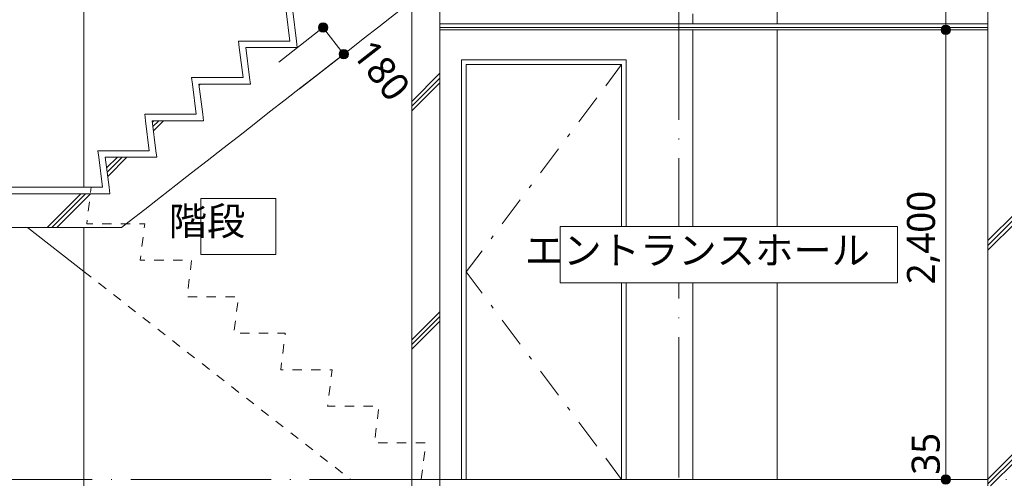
# Model space of a CAD drawing. Header units: millimetres. Extents: x 0 to 841, y 0 to 1188.
# Tile 7 of 98: x 145 to 251, y 214 to 263. Entities that reach past the tile are written whole.
import ezdxf
from ezdxf.xclip import XClip

# ---------------------------------------------------------------- set-up
doc = ezdxf.new("R2010")
doc.units = ezdxf.units.MM
doc.header["$MEASUREMENT"] = 0
doc.header["$XCLIPFRAME"] = 0
for name, pattern in [('Wipeout_Contour', [1000, 0, -1000]), ('通り芯', [19, 15, -2, 0, -2]), ('ＪＷ点線１', [2, 1, -1])]:
    doc.linetypes.add(name, pattern=pattern)
for name, color, linetype in [('壁-躯体', 7, 'Continuous'), ('天井', 7, 'Continuous'), ('室名.★', 7, 'Continuous'), ('寸法', 7, 'Continuous'), ('床', 7, 'Continuous'), ('階段', 7, 'Continuous')]:
    doc.layers.add(name, color=color, linetype=linetype)
for name, color, linetype, lineweight, true_color in [('壁-躯体_ペン_番号__169', 253, 'Continuous', 5, 0xaaaaaa), ('壁-躯体_ペン_番号__63', 251, 'Continuous', 5, 0x6a6a6a), ('壁-躯体_ペン_番号__85', 251, 'Continuous', 5, 0x6a6a6a), ('壁-躯体_ペン_番号__87', 251, 'Continuous', 5, 0x6a6a6a), ('天井_ペン_番号__161', 251, 'Continuous', 5, 0x6a6a6a), ('室名.★_ペン_番号__85', 251, 'Continuous', 5, 0x6a6a6a), ('寸法_ペン_番号__85', 251, 'Continuous', 5, 0x6a6a6a), ('柱_ペン_番号__88', 251, 'Continuous', 5, 0x6a6a6a), ('階段_ペン_番号__169', 253, 'Continuous', 5, 0xaaaaaa), ('階段_ペン_番号__91', 251, 'Continuous', 5, 0x6a6a6a)]:
    doc.layers.add(name, color=color, linetype=linetype, lineweight=lineweight, true_color=true_color)
for name, color, linetype, lineweight in [('壁-躯体_ペン_番号__27', 7, 'Continuous', 15), ('天井_ペン_番号__141', 7, 'Continuous', 15), ('室名.★_ペン_番号__46', 7, 'Continuous', 13), ('寸法_ペン_番号__45', 7, 'Continuous', 13), ('寸法_ペン_番号__46', 7, 'Continuous', 13), ('床_ペン_番号__141', 7, 'Continuous', 15), ('線_ペン_番号__41', 7, 'Continuous', 13), ('通り芯_ペン_番号__139', 8, 'Continuous', 5), ('階段_ペン_番号__21', 7, 'Continuous', 15), ('階段_ペン_番号__31', 7, 'Continuous', 15)]:
    doc.layers.add(name, color=color, linetype=linetype, lineweight=lineweight)
doc.styles.add('GENERATED_STYLE_1', font='meiryo.ttc')
pattern_1 = [(45, (121.78, 213.639), (-12.728, 12.728), []), (45, (121.525, 213.894), (-12.728, 12.728), []), (45, (121.27, 214.148), (-12.728, 12.728), [])]

# ---------------------------------------------------------------- blocks, each defined once
blk = doc.blocks.new('図面_7_7', base_point=(216.78, 313.24))
at = {"layer": '壁-躯体_ペン_番号__63', "color": 251, "linetype": 'Continuous', "lineweight": 5, "true_color": 0x6a6a6a}
for p, q in [((207.98, 256.37), (209.68, 258.64)), ((205.1, 252.53), (207.02, 255.09)), ((203.9, 250.92), (204.14, 251.24)), ((195.74, 240.04), (195.98, 240.36)), ((193.08, 236.49), (194.78, 238.76)), ((193.08, 236.49), (194.78, 234.22)), ((195.74, 232.94), (195.98, 232.62)), ((196.94, 231.34), (198.86, 228.77)), ((199.82, 227.49), (200.06, 227.17)), ((201.02, 225.89), (202.94, 223.33)), ((203.9, 222.05), (204.14, 221.73)), ((205.1, 220.45), (207.02, 217.89))]:
    blk.add_line(p, q, dxfattribs=at)
at = {"layer": '寸法_ペン_番号__46', "color": 7, "linetype": 'Continuous', "lineweight": 13, "char_height": 3, "attachment_point": 7, "rotation": 90, "style": 'GENERATED_STYLE_1'}
for s, insert, width in [('\\A1;{\\pql;\\fMeiryo|b0|i0|c128|p0;\\W1.000000;2,400}', (243.68, 235.16), 11.334), ('\\A1;{\\pql;\\fMeiryo|b0|i0|c128|p0;\\W1.000000;35}', (243.68, 214.84), 4.9688)]:
    blk.add_mtext(s, dxfattribs=dict(at, insert=insert, width=width))
at = {"color": 254, "linetype": 'Wipeout_Contour', "lineweight": 0, "ltscale": 1550.412188}
blk.add_wipeout([(187.28, 265.4), (187.28, 213.64), (190.28, 213.64), (190.28, 267.74), (188.78, 266.57)], dxfattribs=at).dxf.layer = '壁-躯体'
at = {"color": 254, "linetype": 'Wipeout_Contour', "lineweight": 0, "ltscale": 1128.992458}
blk.add_wipeout([(123.28, 244.84), (155.06, 244.84), (154.97, 245.54), (123.28, 245.54)], dxfattribs=at).dxf.layer = '階段'
at = {"layer": '壁-躯体_ペン_番号__169', "linetype": 'Continuous', "lineweight": 5, "true_color": 0xaaaaaa}
h = blk.add_hatch(dxfattribs=at)
h.set_pattern_fill('コンクリート_構造2_0007', color=253, style=0, pattern_type=2)
h.set_pattern_definition(pattern_1)
h.paths.add_polyline_path([(187.28, 265.4), (187.28, 213.64), (190.28, 213.64), (190.28, 267.74), (188.78, 266.57)])
at = {"layer": '壁-躯体_ペン_番号__87', "color": 251, "linetype": 'Continuous', "lineweight": 5, "true_color": 0x6a6a6a}
blk.add_line((152.28, 245.54), (152.28, 276.04), dxfattribs=at)
at = {"color": 254, "linetype": 'Wipeout_Contour', "lineweight": 0, "ltscale": 1165.668812}
blk.add_wipeout([(153.87, 248.74), (154.27, 245.54), (154.97, 245.54), (154.57, 248.74)], dxfattribs=at).dxf.layer = '階段'
at = {"color": 254, "linetype": 'Wipeout_Contour', "lineweight": 0, "ltscale": 1186.160842}
blk.add_wipeout([(219.28, 214.34), (190.28, 214.34), (190.28, 214.14), (219.28, 214.14)], dxfattribs=at).dxf.layer = '床'
at = {"color": 254, "linetype": 'Wipeout_Contour', "lineweight": 0, "ltscale": 1177.624167}
blk.add_wipeout([(160.06, 248.74), (159.97, 249.44), (153.78, 249.44), (153.87, 248.74)], dxfattribs=at).dxf.layer = '階段'
at = {"layer": '壁-躯体_ペン_番号__27', "color": 7, "linetype": 'Continuous', "lineweight": 15, "flags": 128}
blk.add_lwpolyline([(190.28, 214.34), (190.28, 214.14), (190.28, 213.64)], dxfattribs=at)
at = {"layer": '壁-躯体_ペン_番号__63', "color": 251, "linetype": 'Continuous', "lineweight": 5, "true_color": 0x6a6a6a}
for p, q in [((209.68, 214.34), (209.68, 258.64)), ((210.18, 259.14), (210.18, 214.34)), ((207.98, 216.61), (209.68, 214.34))]:
    blk.add_line(p, q, dxfattribs=at)
at = {"layer": '線_ペン_番号__41', "color": 7, "linetype": 'ＪＷ点線１', "lineweight": 13, "flags": 128}
blk.add_lwpolyline([(152.28, 236.54), (180.75, 214.34), (190.28, 214.34)], dxfattribs=at)
at = {"color": 254, "linetype": 'Wipeout_Contour', "lineweight": 0, "ltscale": 1269.711746}
blk.add_wipeout([(248.78, 214.34), (219.28, 214.34), (219.28, 214.14), (248.78, 214.14)], dxfattribs=at).dxf.layer = '床'
at = {"color": 254, "linetype": 'Wipeout_Contour', "lineweight": 0, "ltscale": 1189.52831}
blk.add_wipeout([(158.87, 252.64), (159.27, 249.44), (159.97, 249.44), (159.57, 252.64)], dxfattribs=at).dxf.layer = '階段'
at = {"layer": '寸法', "linetype": 'Continuous', "lineweight": 0, "true_color": 0x000000}
blk.add_hatch(color=18, dxfattribs=at).paths.add_polyline_path([(243.78, 214.34), (243.82, 214.15), (243.93, 213.99), (244.09, 213.88), (244.28, 213.84), (244.47, 213.88), (244.63, 213.99), (244.74, 214.15), (244.78, 214.34), (244.74, 214.53), (244.63, 214.69), (244.47, 214.8), (244.28, 214.84), (244.09, 214.8), (243.93, 214.69), (243.82, 214.53)])
at = {"layer": '寸法_ペン_番号__45', "color": 7, "linetype": 'Continuous', "lineweight": 13}
blk.add_circle((244.28, 214.34), 0.5, dxfattribs=at)
at = {"layer": '寸法_ペン_番号__85', "color": 251, "linetype": 'Continuous', "lineweight": 5, "true_color": 0x6a6a6a}
blk.add_line((244.28, 214.34), (244.28, 214.14), dxfattribs=at)
at = {"color": 254, "linetype": 'Wipeout_Contour', "lineweight": 0, "ltscale": 1397.942805}
blk.add_wipeout([(248.78, 213.64), (251.78, 213.64), (251.78, 272.44), (248.78, 272.44)], dxfattribs=at).dxf.layer = '壁-躯体'
at = {"color": 254, "linetype": 'Wipeout_Contour', "lineweight": 0, "ltscale": 1201.513401}
blk.add_wipeout([(165.06, 252.64), (164.97, 253.34), (158.78, 253.34), (158.87, 252.64)], dxfattribs=at).dxf.layer = '階段'
at = {"layer": '壁-躯体_ペン_番号__169', "linetype": 'Continuous', "lineweight": 5, "true_color": 0xaaaaaa}
h = blk.add_hatch(dxfattribs=at)
h.set_pattern_fill('コンクリート_構造2_0007', color=253, style=0, pattern_type=2)
h.set_pattern_definition(pattern_1)
h.paths.add_polyline_path([(248.78, 213.64), (251.78, 213.64), (251.78, 272.44), (248.78, 272.44)])
at = {"layer": '壁-躯体_ペン_番号__27', "color": 7, "linetype": 'Continuous', "lineweight": 15, "flags": 128}
blk.add_lwpolyline([(248.78, 214.34), (248.78, 214.14), (248.78, 213.64)], dxfattribs=at)
at = {"layer": '壁-躯体_ペン_番号__85', "color": 251, "linetype": '通り芯', "lineweight": 5, "true_color": 0x6a6a6a}
blk.add_line((61.78, 214.34), (401.78, 214.34), dxfattribs=at)
at = {"layer": '床_ペン_番号__141', "color": 7, "linetype": 'Continuous', "lineweight": 15, "flags": 128}
blk.add_lwpolyline([(248.78, 214.34), (219.28, 214.34), (190.28, 214.34)], dxfattribs=at)
at = {"color": 254, "linetype": 'Wipeout_Contour', "lineweight": 0, "ltscale": 1213.44886}
blk.add_wipeout([(163.87, 256.54), (164.27, 253.34), (164.97, 253.34), (164.57, 256.54)], dxfattribs=at).dxf.layer = '階段'
at = {"color": 254, "linetype": 'Wipeout_Contour', "lineweight": 0, "ltscale": 1225.461949}
blk.add_wipeout([(170.06, 256.54), (169.97, 257.24), (163.78, 257.24), (163.87, 256.54)], dxfattribs=at).dxf.layer = '階段'
at = {"color": 254, "linetype": 'Wipeout_Contour', "lineweight": 0, "ltscale": 1237.426921}
blk.add_wipeout([(168.87, 260.44), (169.27, 257.24), (169.97, 257.24), (169.57, 260.44)], dxfattribs=at).dxf.layer = '階段'
at = {"color": 254, "linetype": 'Wipeout_Contour', "lineweight": 0, "ltscale": 1249.466401}
blk.add_wipeout([(175.06, 260.44), (174.97, 261.14), (168.78, 261.14), (168.87, 260.44)], dxfattribs=at).dxf.layer = '階段'
at = {"color": 254, "linetype": 'Wipeout_Contour', "lineweight": 0, "ltscale": 1261.459214}
blk.add_wipeout([(173.87, 264.34), (174.27, 261.14), (174.97, 261.14), (174.57, 264.34)], dxfattribs=at).dxf.layer = '階段'
at = {"color": 254, "linetype": 'Wipeout_Contour', "lineweight": 0, "ltscale": 13010.790176}
blk.add_wipeout([(189.57, 276.04), (190.06, 272.14), (184.57, 272.14), (185.06, 268.24), (179.57, 268.24), (180.06, 264.34), (174.57, 264.34), (175.06, 260.44), (169.57, 260.44), (170.06, 256.54), (164.57, 256.54), (165.06, 252.64), (159.57, 252.64), (160.06, 248.74), (154.57, 248.74), (155.06, 244.84), (153.78, 244.84), (153.78, 241.24), (156.3, 241.24), (157.11, 241.87), (158.78, 243.17), (160.45, 244.47), (162.11, 245.77), (163.78, 247.07), (165.45, 248.37), (167.11, 249.67), (168.78, 250.97), (170.45, 252.27), (172.11, 253.57), (173.78, 254.87), (175.45, 256.17), (177.11, 257.47), (178.78, 258.77), (180.45, 260.07), (182.11, 261.37), (183.78, 262.67), (185.45, 263.97), (187.11, 265.27), (188.78, 266.57), (190.45, 267.87), (192.11, 269.17), (200.91, 276.04)], dxfattribs=at).dxf.layer = '階段'
at = {"layer": '寸法', "linetype": 'Continuous', "lineweight": 0, "true_color": 0x000000}
for points in [[(177.31, 262.58), (177.35, 262.39), (177.45, 262.23), (177.62, 262.12), (177.81, 262.08), (178, 262.12), (178.16, 262.23), (178.27, 262.39), (178.31, 262.58), (178.27, 262.77), (178.16, 262.94), (178, 263.04), (177.81, 263.08), (177.62, 263.04), (177.45, 262.94), (177.35, 262.77)], [(179.52, 259.74), (179.56, 259.55), (179.67, 259.39), (179.83, 259.28), (180.02, 259.24), (180.21, 259.28), (180.38, 259.39), (180.48, 259.55), (180.52, 259.74), (180.48, 259.93), (180.38, 260.1), (180.21, 260.21), (180.02, 260.24), (179.83, 260.21), (179.67, 260.1), (179.56, 259.93)]]:
    blk.add_hatch(color=18, dxfattribs=at).paths.add_polyline_path(points)
at = {"layer": '階段_ペン_番号__169', "linetype": 'Continuous', "lineweight": 5, "true_color": 0xaaaaaa}
h = blk.add_hatch(dxfattribs=at)
h.set_pattern_fill('コンクリート_構造2_0007', color=253, style=0, pattern_type=2)
h.set_pattern_definition(pattern_1)
h.paths.add_polyline_path([(189.57, 276.04), (190.06, 272.14), (184.57, 272.14), (185.06, 268.24), (179.57, 268.24), (180.06, 264.34), (174.57, 264.34), (175.06, 260.44), (169.57, 260.44), (170.06, 256.54), (164.57, 256.54), (165.06, 252.64), (159.57, 252.64), (160.06, 248.74), (154.57, 248.74), (155.06, 244.84), (153.78, 244.84), (153.78, 241.24), (156.3, 241.24), (157.11, 241.87), (158.78, 243.17), (160.45, 244.47), (162.11, 245.77), (163.78, 247.07), (165.45, 248.37), (167.11, 249.67), (168.78, 250.97), (170.45, 252.27), (172.11, 253.57), (173.78, 254.87), (175.45, 256.17), (177.11, 257.47), (178.78, 258.77), (180.45, 260.07), (182.11, 261.37), (183.78, 262.67), (185.45, 263.97), (187.11, 265.27), (188.78, 266.57), (190.45, 267.87), (192.11, 269.17), (200.91, 276.04)])
at = {"layer": '壁-躯体_ペン_番号__27', "color": 7, "linetype": 'Continuous', "lineweight": 15}
blk.add_line((187.28, 265.4), (187.28, 213.64), dxfattribs=at)
at = {"layer": '壁-躯体_ペン_番号__63', "color": 251, "linetype": 'Continuous', "lineweight": 5, "true_color": 0x6a6a6a}
for p, q in [((192.58, 214.34), (192.58, 259.14)), ((192.58, 259.14), (210.18, 259.14)), ((209.68, 258.64), (193.08, 258.64)), ((193.08, 258.64), (193.08, 214.34)), ((201.02, 247.08), (202.94, 249.64)), ((199.82, 245.48), (200.06, 245.8)), ((196.94, 241.64), (198.86, 244.2))]:
    blk.add_line(p, q, dxfattribs=at)
at = {"layer": '寸法_ペン_番号__45', "color": 7, "linetype": 'Continuous', "lineweight": 13}
for centre in [(177.81, 262.58), (180.02, 259.74)]:
    blk.add_circle(centre, 0.5, dxfattribs=at)
at = {"layer": '寸法_ペン_番号__85', "color": 251, "linetype": 'Continuous', "lineweight": 5, "true_color": 0x6a6a6a}
for p, q in [((177.41, 262.27), (173.08, 258.89)), ((179.71, 260.14), (178.12, 262.19)), ((179.63, 259.44), (175.29, 256.05))]:
    blk.add_line(p, q, dxfattribs=at)
for p in [(178.2, 262.89), (180.42, 260.05)]:
    blk.add_point(p, dxfattribs=at)
at = {"layer": '階段_ペン_番号__21', "color": 7, "linetype": 'Continuous', "lineweight": 15}
for p, q in [((173.87, 264.34), (174.27, 261.14)), ((168.78, 261.14), (168.87, 260.44)), ((174.27, 261.14), (168.78, 261.14)), ((168.87, 260.44), (169.27, 257.24)), ((168.87, 260.44), (168.87, 260.44)), ((175.06, 260.44), (169.57, 260.44)), ((163.78, 257.24), (163.87, 256.54)), ((169.27, 257.24), (163.78, 257.24)), ((163.87, 256.54), (164.27, 253.34)), ((163.87, 256.54), (163.87, 256.54)), ((170.06, 256.54), (164.57, 256.54)), ((158.78, 253.34), (158.87, 252.64)), ((164.27, 253.34), (158.78, 253.34)), ((158.87, 252.64), (159.27, 249.44)), ((158.87, 252.64), (158.87, 252.64)), ((165.06, 252.64), (159.57, 252.64)), ((153.78, 249.44), (153.87, 248.74)), ((159.27, 249.44), (153.78, 249.44)), ((153.87, 248.74), (154.27, 245.54)), ((153.87, 248.74), (153.87, 248.74)), ((160.06, 248.74), (154.57, 248.74)), ((154.27, 245.54), (123.28, 245.54)), ((154.97, 245.54), (155.06, 244.84)), ((154.97, 245.54), (154.97, 245.54))]:
    blk.add_line(p, q, dxfattribs=at)
at = {"layer": '階段_ペン_番号__31', "color": 7, "linetype": 'Continuous', "lineweight": 15}
for p, q in [((154.57, 248.74), (154.97, 245.54)), ((154.97, 245.54), (155.06, 244.84)), ((155.06, 244.84), (155.06, 244.84))]:
    blk.add_line(p, q, dxfattribs=at)
at = {"layer": '階段_ペン_番号__31', "color": 7, "linetype": 'Continuous', "lineweight": 15, "flags": 128}
for points in [[(187.28, 265.4), (187.11, 265.27), (185.45, 263.97), (183.78, 262.67), (182.11, 261.37), (180.45, 260.07), (178.78, 258.77), (177.11, 257.47), (175.45, 256.17), (173.78, 254.87), (172.11, 253.57), (170.45, 252.27), (168.78, 250.97), (167.11, 249.67), (165.45, 248.37), (163.78, 247.07), (162.11, 245.77), (160.45, 244.47), (158.78, 243.17), (157.11, 241.87), (156.3, 241.24)], [(174.57, 264.34), (174.97, 261.14), (175.06, 260.44)], [(169.57, 260.44), (169.97, 257.24), (170.06, 256.54)], [(164.57, 256.54), (164.97, 253.34), (165.06, 252.64)], [(159.57, 252.64), (159.97, 249.44), (160.06, 248.74)]]:
    blk.add_lwpolyline(points, dxfattribs=at)
at = {"layer": '寸法_ペン_番号__46', "color": 7, "linetype": 'Continuous', "lineweight": 13, "insert": (180.8, 259.72), "char_height": 3, "width": 7.4531, "attachment_point": 7, "rotation": 307.9542, "style": 'GENERATED_STYLE_1'}
blk.add_mtext('\\A1;{\\pql;\\fMeiryo|b0|i0|c128|p0;\\W1.000000;180}', dxfattribs=at)
at = {"color": 254, "linetype": 'Wipeout_Contour', "lineweight": 0, "ltscale": 1332.342832}
blk.add_wipeout([(219.28, 262.59), (190.28, 262.59), (190.28, 262.34), (219.28, 262.34)], dxfattribs=at).dxf.layer = '天井'
at = {"color": 254, "linetype": 'Wipeout_Contour', "lineweight": 0, "ltscale": 1120.198916}
blk.add_wipeout([(123.28, 244.84), (123.28, 241.24), (153.78, 241.24), (153.78, 244.84)], dxfattribs=at).dxf.layer = '階段'
at = {"layer": '階段_ペン_番号__169', "linetype": 'Continuous', "lineweight": 5, "true_color": 0xaaaaaa}
h = blk.add_hatch(dxfattribs=at)
h.set_pattern_fill('コンクリート_構造2_0007', color=253, style=0, pattern_type=2)
h.set_pattern_definition(pattern_1)
h.paths.add_polyline_path([(123.28, 244.84), (123.28, 241.24), (153.78, 241.24), (153.78, 244.84)])
at = {"layer": '壁-躯体_ペン_番号__87', "color": 251, "linetype": 'Continuous', "lineweight": 5, "true_color": 0x6a6a6a}
blk.add_line((152.28, 213.64), (152.28, 241.24), dxfattribs=at)
at = {"layer": '線_ペン_番号__41', "color": 7, "linetype": 'ＪＷ点線１', "lineweight": 13, "flags": 128}
blk.add_lwpolyline([(190.28, 214.34), (188.29, 214.34), (188.78, 218.24), (183.29, 218.24), (183.78, 222.14), (178.29, 222.14), (178.78, 226.04), (173.29, 226.04), (173.78, 229.94), (168.29, 229.94), (168.78, 233.84), (163.29, 233.84), (163.78, 237.74), (158.29, 237.74), (158.78, 241.64), (152.59, 241.64), (153.07, 245.54)], dxfattribs=at)
at = {"layer": '階段_ペン_番号__21', "color": 7, "linetype": 'Continuous', "lineweight": 15, "flags": 128}
blk.add_lwpolyline([(155.06, 244.84), (153.78, 244.84), (123.28, 244.84)], dxfattribs=at)
at = {"layer": '階段_ペン_番号__31', "color": 7, "linetype": 'Continuous', "lineweight": 15}
for p, q in [((153.78, 241.24), (123.28, 241.24)), ((156.3, 241.24), (153.78, 241.24))]:
    blk.add_line(p, q, dxfattribs=at)
at = {"layer": '階段_ペン_番号__91', "color": 251, "linetype": 'Continuous', "lineweight": 5, "true_color": 0x6a6a6a}
blk.add_line((146.26, 241.24), (152.28, 236.54), dxfattribs=at)
at = {"color": 254, "linetype": 'Wipeout_Contour', "lineweight": 0, "ltscale": 1407.246888}
blk.add_wipeout([(248.78, 262.59), (219.28, 262.59), (219.28, 262.34), (248.78, 262.34)], dxfattribs=at).dxf.layer = '天井'
at = {"layer": '寸法_ペン_番号__85', "color": 251, "linetype": 'Continuous', "lineweight": 5, "true_color": 0x6a6a6a}
blk.add_line((244.28, 261.84), (244.28, 214.84), dxfattribs=at)
at = {"color": 254, "linetype": 'Wipeout_Contour', "lineweight": 0, "ltscale": 1333.336489}
blk.add_wipeout([(219.28, 262.97), (190.28, 262.97), (190.28, 262.59), (219.28, 262.59)], dxfattribs=at).dxf.layer = '天井'
at = {"color": 254, "linetype": 'Wipeout_Contour', "lineweight": 0, "ltscale": 1178.07884}
blk.add_wipeout([(164.78, 238.34), (172.78, 238.34), (172.78, 244.34), (164.78, 244.34)], dxfattribs=at).dxf.layer = '室名.★'
at = {"layer": '壁-躯体_ペン_番号__27', "color": 7, "linetype": 'Continuous', "lineweight": 15}
blk.add_line((190.28, 267.74), (190.28, 214.34), dxfattribs=at)
at = {"layer": '壁-躯体_ペン_番号__87', "color": 251, "linetype": 'Continuous', "lineweight": 5, "true_color": 0x6a6a6a}
for p, q in [((217.28, 262.97), (217.28, 264.04)), ((217.28, 214.34), (217.28, 262.34))]:
    blk.add_line(p, q, dxfattribs=at)
at = {"layer": '室名.★_ペン_番号__85', "color": 251, "linetype": 'Continuous', "lineweight": 5, "true_color": 0x6a6a6a, "flags": 128}
blk.add_lwpolyline([(164.78, 238.34), (172.78, 238.34), (172.78, 244.34), (164.78, 244.34)], close=True, dxfattribs=at)
at = {"layer": '通り芯_ペン_番号__139', "color": 8, "linetype": '通り芯', "lineweight": 5}
blk.add_line((215.78, 477.84), (215.78, 158.64), dxfattribs=at)
at = {"layer": '室名.★_ペン_番号__46', "color": 7, "linetype": 'Continuous', "lineweight": 13, "insert": (168.78, 243.42), "char_height": 3, "attachment_point": 2, "style": 'GENERATED_STYLE_1'}
blk.add_mtext('\\A1;{\\pqc;\\pt0,920;\\fMeiryo|b0|i0|c128|p0;\\W1.000000;階段\\fMeiryo|b0|i0|c128|p0;\\W1.000000;\\A1{\\H.66x;\\S^  ;}\\fMeiryo|b0|i0|c128|p0;\\W1.000000;\\fMeiryo|b0|i0|c128|p0;\\W1.000000;\\A1{\\H.66x;\\S^  ;}\\fMeiryo|b0|i0|c128|p0;\\W1.000000;\\fMeiryo|b0|i0|c128|p0;\\W1.000000;\\fMeiryo|b0|i0|c128|p0;\\W1.000000;\\fMeiryo|b0|i0|c128|p0;\\W1.000000;\\fMeiryo|b0|i0|c128|p0;\\W1.000000;\\fMeiryo|b0|i0|c128|p0;\\W1.000000;\\fMeiryo|b0|i0|c128|p0;\\W1.000000;\\A1{\\H.66x;\\S^  ;}\\fMeiryo|b0|i0|c128|p0;\\W1.000000;\\fMeiryo|b0|i0|c128|p0;\\W1.000000;\\A1{\\H.66x;\\S^  ;}\\fMeiryo|b0|i0|c128|p0;\\W1.000000;\\fMeiryo|b0|i0|c128|p0;\\W1.000000;\\fMeiryo|b0|i0|c128|p0;\\W1.000000;\\fMeiryo|b0|i0|c128|p0;\\W1.000000;\\fMeiryo|b0|i0|c128|p0;\\W1.000000;\\fMeiryo|b0|i0|c128|p0;\\W1.000000;\\fMeiryo|b0|i0|c128|p0;\\W1.000000;\\A1{\\H.66x;\\S^  ;}\\fMeiryo|b0|i0|c128|p0;\\W1.000000;\\fMeiryo|b0|i0|c128|p0;\\W1.000000;\\A1{\\H.66x;\\S^  ;}\\fMeiryo|b0|i0|c128|p0;\\W1.000000;\\fMeiryo|b0|i0|c128|p0;\\W1.000000;\\fMeiryo|b0|i0|c128|p0;\\W1.000000;\\fMeiryo|b0|i0|c128|p0;\\W1.000000;\\fMeiryo|b0|i0|c128|p0;\\W1.000000;\\fMeiryo|b0|i0|c128|p0;\\W1.000000;\\fMeiryo|b0|i0|c128|p0;\\W1.000000;\\A1{\\H.66x;\\S^  ;}\\fMeiryo|b0|i0|c128|p0;\\W1.000000;\\fMeiryo|b0|i0|c128|p0;\\W1.000000;\\A1{\\H.66x;\\S^  ;}\\fMeiryo|b0|i0|c128|p0;\\W1.000000;\\fMeiryo|b0|i0|c128|p0;\\W1.000000;\\fMeiryo|b0|i0|c128|p0;\\W1.000000;\\fMeiryo|b0|i0|c128|p0;\\W1.000000;\\fMeiryo|b0|i0|c128|p0;\\W1.000000;\\fMeiryo|b0|i0|c128|p0;\\W1.000000;\\fMeiryo|b0|i0|c128|p0;\\W1.000000;\\A1{\\H.66x;\\S^  ;}\\fMeiryo|b0|i0|c128|p0;\\W1.000000;\\fMeiryo|b0|i0|c128|p0;\\W1.000000;\\A1{\\H.66x;\\S^  ;}\\fMeiryo|b0|i0|c128|p0;\\W1.000000;\\fMeiryo|b0|i0|c128|p0;\\W1.000000;\\fMeiryo|b0|i0|c128|p0;\\W1.000000;\\fMeiryo|b0|i0|c128|p0;\\W1.000000;\\fMeiryo|b0|i0|c128|p0;\\W1.000000;\\fMeiryo|b0|i0|c128|p0;\\W1.000000;\\fMeiryo|b0|i0|c128|p0;\\W1.000000;\\fMeiryo|b0|i0|c128|p0;\\W1.000000;}', dxfattribs=at)
at = {"color": 254, "linetype": 'Wipeout_Contour', "lineweight": 0, "ltscale": 1408.187747}
blk.add_wipeout([(248.78, 262.97), (219.28, 262.97), (219.28, 262.59), (248.78, 262.59)], dxfattribs=at).dxf.layer = '天井'
at = {"layer": '寸法', "linetype": 'Continuous', "lineweight": 0, "true_color": 0x000000}
blk.add_hatch(color=18, dxfattribs=at).paths.add_polyline_path([(243.78, 262.34), (243.82, 262.15), (243.93, 261.99), (244.09, 261.88), (244.28, 261.84), (244.47, 261.88), (244.63, 261.99), (244.74, 262.15), (244.78, 262.34), (244.74, 262.53), (244.63, 262.69), (244.47, 262.8), (244.28, 262.84), (244.09, 262.8), (243.93, 262.69), (243.82, 262.53)])
at = {"layer": '壁-躯体_ペン_番号__27', "color": 7, "linetype": 'Continuous', "lineweight": 15}
blk.add_line((248.78, 272.44), (248.78, 214.34), dxfattribs=at)
at = {"layer": '天井_ペン_番号__141', "color": 7, "linetype": 'Continuous', "lineweight": 15, "flags": 128}
blk.add_lwpolyline([(248.78, 262.34), (219.28, 262.34), (190.28, 262.34)], dxfattribs=at)
at = {"layer": '天井_ペン_番号__161', "color": 251, "linetype": 'Continuous', "lineweight": 5, "true_color": 0x6a6a6a, "flags": 128}
for points in [[(248.78, 262.97), (219.28, 262.97), (190.28, 262.97)], [(248.78, 262.59), (219.28, 262.59), (190.28, 262.59)]]:
    blk.add_lwpolyline(points, dxfattribs=at)
at = {"layer": '寸法_ペン_番号__45', "color": 7, "linetype": 'Continuous', "lineweight": 13}
blk.add_circle((244.28, 262.34), 0.5, dxfattribs=at)
at = {"layer": '寸法_ペン_番号__85', "color": 251, "linetype": 'Continuous', "lineweight": 5, "true_color": 0x6a6a6a}
blk.add_line((244.28, 271.94), (244.28, 262.84), dxfattribs=at)
at = {"layer": '柱_ペン_番号__88', "color": 251, "linetype": 'Continuous', "lineweight": 5, "true_color": 0x6a6a6a}
for p, q in [((226.28, 262.97), (226.28, 272.44)), ((226.28, 214.34), (226.28, 262.34))]:
    blk.add_line(p, q, dxfattribs=at)
at = {"color": 254, "linetype": 'Wipeout_Contour', "lineweight": 0, "ltscale": 1301.512823}
blk.add_wipeout([(203.13, 235.34), (239.13, 235.34), (239.13, 241.34), (203.13, 241.34)], dxfattribs=at).dxf.layer = '室名.★'
at = {"layer": '室名.★_ペン_番号__85', "color": 251, "linetype": 'Continuous', "lineweight": 5, "true_color": 0x6a6a6a, "flags": 128}
blk.add_lwpolyline([(203.13, 235.34), (239.13, 235.34), (239.13, 241.34), (203.13, 241.34)], close=True, dxfattribs=at)
at = {"layer": '室名.★_ペン_番号__46', "color": 7, "linetype": 'Continuous', "lineweight": 13, "insert": (221.13, 240.31), "char_height": 3, "attachment_point": 2, "style": 'GENERATED_STYLE_1'}
blk.add_mtext('\\A1;{\\pqc;\\pt0,920;\\fMeiryo|b0|i0|c128|p0;\\W1.000000;エントランスホール\\fMeiryo|b0|i0|c128|p0;\\W1.000000;\\A1{\\H.66x;\\S^  ;}\\fMeiryo|b0|i0|c128|p0;\\W1.000000;\\fMeiryo|b0|i0|c128|p0;\\W1.000000;\\A1{\\H.66x;\\S^  ;}\\fMeiryo|b0|i0|c128|p0;\\W1.000000;\\fMeiryo|b0|i0|c128|p0;\\W1.000000;\\fMeiryo|b0|i0|c128|p0;\\W1.000000;\\fMeiryo|b0|i0|c128|p0;\\W1.000000;\\fMeiryo|b0|i0|c128|p0;\\W1.000000;\\fMeiryo|b0|i0|c128|p0;\\W1.000000;\\fMeiryo|b0|i0|c128|p0;\\W1.000000;\\A1{\\H.66x;\\S^  ;}\\fMeiryo|b0|i0|c128|p0;\\W1.000000;\\fMeiryo|b0|i0|c128|p0;\\W1.000000;\\A1{\\H.66x;\\S^  ;}\\fMeiryo|b0|i0|c128|p0;\\W1.000000;\\fMeiryo|b0|i0|c128|p0;\\W1.000000;\\fMeiryo|b0|i0|c128|p0;\\W1.000000;\\fMeiryo|b0|i0|c128|p0;\\W1.000000;\\fMeiryo|b0|i0|c128|p0;\\W1.000000;\\fMeiryo|b0|i0|c128|p0;\\W1.000000;\\fMeiryo|b0|i0|c128|p0;\\W1.000000;\\A1{\\H.66x;\\S^  ;}\\fMeiryo|b0|i0|c128|p0;\\W1.000000;\\fMeiryo|b0|i0|c128|p0;\\W1.000000;\\A1{\\H.66x;\\S^  ;}\\fMeiryo|b0|i0|c128|p0;\\W1.000000;\\fMeiryo|b0|i0|c128|p0;\\W1.000000;\\fMeiryo|b0|i0|c128|p0;\\W1.000000;\\fMeiryo|b0|i0|c128|p0;\\W1.000000;\\fMeiryo|b0|i0|c128|p0;\\W1.000000;\\fMeiryo|b0|i0|c128|p0;\\W1.000000;\\fMeiryo|b0|i0|c128|p0;\\W1.000000;\\A1{\\H.66x;\\S^  ;}\\fMeiryo|b0|i0|c128|p0;\\W1.000000;\\fMeiryo|b0|i0|c128|p0;\\W1.000000;\\A1{\\H.66x;\\S^  ;}\\fMeiryo|b0|i0|c128|p0;\\W1.000000;\\fMeiryo|b0|i0|c128|p0;\\W1.000000;\\fMeiryo|b0|i0|c128|p0;\\W1.000000;\\fMeiryo|b0|i0|c128|p0;\\W1.000000;\\fMeiryo|b0|i0|c128|p0;\\W1.000000;\\fMeiryo|b0|i0|c128|p0;\\W1.000000;\\fMeiryo|b0|i0|c128|p0;\\W1.000000;\\A1{\\H.66x;\\S^  ;}\\fMeiryo|b0|i0|c128|p0;\\W1.000000;\\fMeiryo|b0|i0|c128|p0;\\W1.000000;\\A1{\\H.66x;\\S^  ;}\\fMeiryo|b0|i0|c128|p0;\\W1.000000;\\fMeiryo|b0|i0|c128|p0;\\W1.000000;\\fMeiryo|b0|i0|c128|p0;\\W1.000000;\\fMeiryo|b0|i0|c128|p0;\\W1.000000;\\fMeiryo|b0|i0|c128|p0;\\W1.000000;\\fMeiryo|b0|i0|c128|p0;\\W1.000000;\\fMeiryo|b0|i0|c128|p0;\\W1.000000;\\fMeiryo|b0|i0|c128|p0;\\W1.000000;}', dxfattribs=at)

msp = doc.modelspace()

# ---------------------------------------------------------------- block references
at = {"color": 7, "linetype": 'Continuous', "lineweight": 5}
ref = msp.add_blockref('図面_7_7', (216.78, 313.24), dxfattribs=at)
XClip(ref).set_block_clipping_path([(31.7799017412, 128.6389561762), (401.7799017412, 497.8389578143)])

doc.saveas('drawing.dxf')
